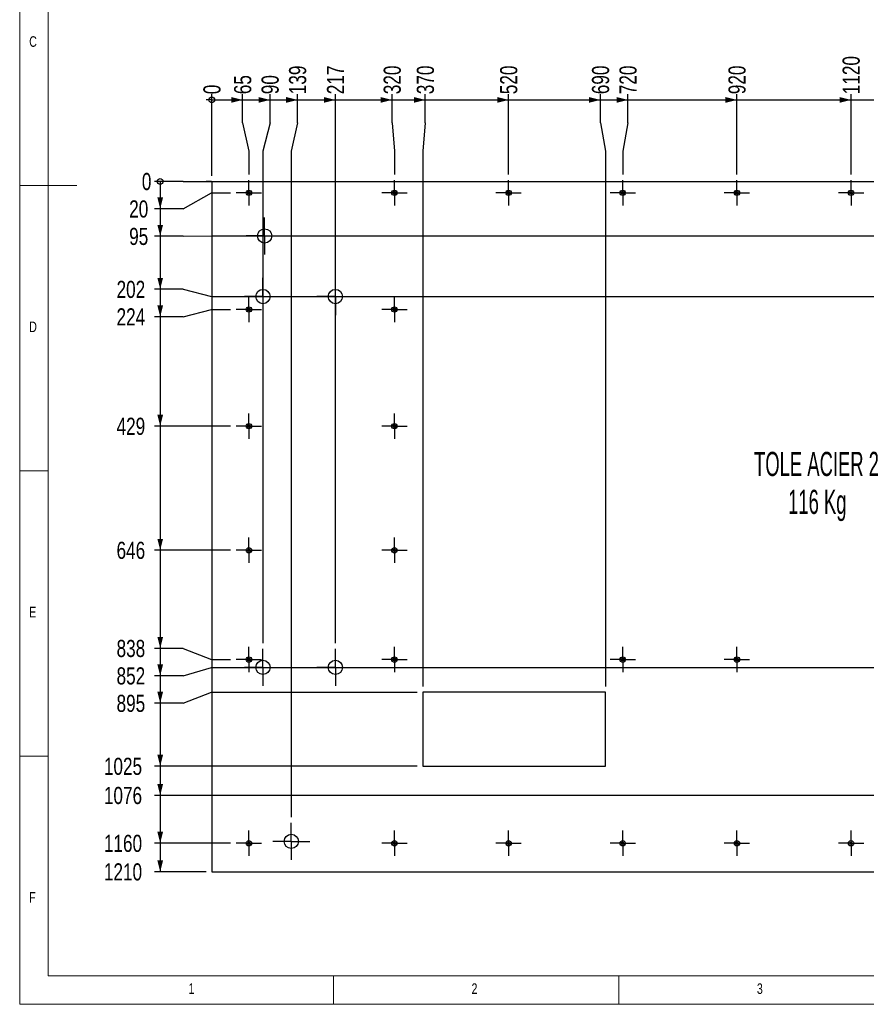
# Model space of a CAD drawing. Header units: millimetres. Extents: x 5 to 415, y 5 to 292.
# Tile 1 of 6: x 5 to 153, y 5 to 178. Entities that reach past the tile are written whole.
import ezdxf

# ---------------------------------------------------------------- set-up
doc = ezdxf.new("R2010")
doc.units = ezdxf.units.MM
doc.linetypes.add('CENTERX2', pattern=[20.32, 12.7, -2.54, 2.54, -2.54])
for name, color, linetype in [('COTES', 1, 'Continuous'), ('NOTES', 6, 'Continuous'), ('TRAIT-MIXTES', 3, 'CENTERX2')]:
    doc.layers.add(name, color=color, linetype=linetype)
doc.layers.add('TRAIT-FORT', color=4, linetype='Continuous', lineweight=25)
doc.styles.add('SLDTEXTSTYLE0', font='TXT', dxfattribs={"width": 0.75})
doc.styles.add('SLDTEXTSTYLE8', font='TXT', dxfattribs={"width": 0.570142})
doc.dimstyles.new('SLDDIMSTYLE2', dxfattribs={"dimtxt": 3, "dimasz": 0.333333, "dimexe": 0, "dimexo": 0.0625, "dimgap": 0.75, "dimtad": 0, "dimtih": 1, "dimtoh": 1, "dimdec": 0, "dimlfac": 10, "dimrnd": 1e-09, "dimdsep": 46, "dimtxsty": 'SLDTEXTSTYLE0', "dimblk1": 'ORIGIN', "dimblk2": 'ORIGIN', "dimsah": 1, "dimcen": 0.09, "dimadec": 0, "dimazin": 2, "dimtfac": 1, "dimtdec": 0, "dimtofl": 0, "dimtmove": 0, "dimatfit": 3, "dimldrblk": 'ORIGIN', "dimfxl": 1, "dimfrac": 2, "dimtolj": 1, "dimtzin": 12, "dimarcsym": 0})
doc.dimstyles.new('SLDDIMSTYLE3', dxfattribs={"dimtxt": 3, "dimasz": 2, "dimexe": 0, "dimexo": 0.0625, "dimgap": 0.75, "dimtad": 0, "dimtih": 1, "dimtoh": 1, "dimdec": 0, "dimlfac": 10, "dimrnd": 1e-09, "dimzin": 12, "dimdsep": 46, "dimtxsty": 'SLDTEXTSTYLE0', "dimsah": 1, "dimcen": 0.09, "dimadec": 0, "dimazin": 3, "dimtfac": 1, "dimtdec": 0, "dimtofl": 0, "dimtmove": 0, "dimatfit": 3, "dimfxl": 1, "dimfrac": 2, "dimtolj": 1, "dimtzin": 12, "dimarcsym": 0})

# ---------------------------------------------------------------- blocks, each defined once
blk = doc.blocks.new('_Origin')
at = {"color": 0, "linetype": 'ByBlock', "lineweight": -2}
blk.add_line((0, 0), (-1, 0), dxfattribs=at)
blk.add_circle((0, 0), 0.5, dxfattribs=at)
blk = doc.blocks.new('_D_32')
at = {"layer": 'COTES', "color": 1, "transparency": 16777216}
blk.add_line((38.66, 150.23), (38.66, 164.51), dxfattribs=at)
blk.add_blockref('_Origin', (38.66, 163.51), dxfattribs=at)
at = {"layer": 'COTES', "color": 1, "transparency": 16777216, "insert": (37.18, 164.51), "char_height": 3, "attachment_point": 1, "rotation": 90, "style": 'SLDTEXTSTYLE0'}
blk.add_mtext('0', dxfattribs=at)
blk = doc.blocks.new('_D_33')
at = {"layer": 'COTES', "color": 1, "transparency": 16777216}
for p, q in [((44.06, 159.51), (44.06, 164.51)), ((38.66, 163.51), (44.06, 163.51)), ((44.06, 159.51), (45.16, 154.51)), ((45.16, 154.51), (45.16, 150.45))]:
    blk.add_line(p, q, dxfattribs=at)
blk.add_solid([(44.06, 163.51), (42.06, 164.01), (42.06, 163.01)], dxfattribs=at)
at = {"layer": 'COTES', "color": 1, "transparency": 16777216, "insert": (42.57, 164.51), "char_height": 3, "attachment_point": 1, "rotation": 90, "style": 'SLDTEXTSTYLE0'}
blk.add_mtext('65', dxfattribs=at)
blk = doc.blocks.new('_D_34')
at = {"layer": 'COTES', "color": 1, "transparency": 16777216}
for p, q in [((48.87, 159.51), (48.87, 164.51)), ((44.06, 163.51), (48.87, 163.51)), ((48.87, 159.51), (47.62, 154.51)), ((47.62, 154.51), (47.62, 68.3))]:
    blk.add_line(p, q, dxfattribs=at)
blk.add_solid([(48.87, 163.51), (46.87, 164.01), (46.87, 163.01)], dxfattribs=at)
at = {"layer": 'COTES', "color": 1, "transparency": 16777216, "insert": (47.38, 164.51), "char_height": 3, "attachment_point": 1, "rotation": 90, "style": 'SLDTEXTSTYLE0'}
blk.add_mtext('90', dxfattribs=at)
blk = doc.blocks.new('_D_35')
at = {"layer": 'COTES', "color": 1, "transparency": 16777216}
for p, q in [((53.68, 159.51), (53.68, 164.51)), ((48.87, 163.51), (53.68, 163.51)), ((53.68, 159.51), (52.58, 154.51)), ((52.58, 154.51), (52.58, 37.8))]:
    blk.add_line(p, q, dxfattribs=at)
blk.add_solid([(53.68, 163.51), (51.68, 164.01), (51.68, 163.01)], dxfattribs=at)
at = {"layer": 'COTES', "color": 1, "transparency": 16777216, "insert": (52.19, 164.51), "char_height": 3, "attachment_point": 1, "rotation": 90, "style": 'SLDTEXTSTYLE0'}
blk.add_mtext('139', dxfattribs=at)
blk = doc.blocks.new('_D_36')
at = {"layer": 'COTES', "color": 1, "transparency": 16777216}
for p, q in [((60.32, 68.3), (60.32, 164.51)), ((53.68, 163.51), (60.32, 163.51))]:
    blk.add_line(p, q, dxfattribs=at)
blk.add_solid([(60.32, 163.51), (58.32, 164.01), (58.32, 163.01)], dxfattribs=at)
at = {"layer": 'COTES', "color": 1, "transparency": 16777216, "insert": (58.83, 164.51), "char_height": 3, "attachment_point": 1, "rotation": 90, "style": 'SLDTEXTSTYLE0'}
blk.add_mtext('217', dxfattribs=at)
blk = doc.blocks.new('_D_37')
at = {"layer": 'COTES', "color": 1, "transparency": 16777216}
for p, q in [((70.26, 159.51), (70.26, 164.51)), ((60.32, 163.51), (70.26, 163.51)), ((70.26, 159.51), (70.66, 154.51)), ((70.66, 154.51), (70.66, 150.45))]:
    blk.add_line(p, q, dxfattribs=at)
blk.add_solid([(70.26, 163.51), (68.26, 164.01), (68.26, 163.01)], dxfattribs=at)
at = {"layer": 'COTES', "color": 1, "transparency": 16777216, "insert": (68.77, 164.51), "char_height": 3, "attachment_point": 1, "rotation": 90, "style": 'SLDTEXTSTYLE0'}
blk.add_mtext('320', dxfattribs=at)
blk = doc.blocks.new('_D_38')
at = {"layer": 'COTES', "color": 1, "transparency": 16777216}
for p, q in [((76.07, 159.51), (76.07, 164.51)), ((70.26, 163.51), (76.07, 163.51)), ((76.07, 159.51), (75.66, 154.51)), ((75.66, 154.51), (75.66, 60.73))]:
    blk.add_line(p, q, dxfattribs=at)
blk.add_solid([(76.07, 163.51), (74.07, 164.01), (74.07, 163.01)], dxfattribs=at)
at = {"layer": 'COTES', "color": 1, "transparency": 16777216, "insert": (74.58, 164.51), "char_height": 3, "attachment_point": 1, "rotation": 90, "style": 'SLDTEXTSTYLE0'}
blk.add_mtext('370', dxfattribs=at)
blk = doc.blocks.new('_D_39')
at = {"layer": 'COTES', "color": 1, "transparency": 16777216}
for p, q in [((90.66, 150.45), (90.66, 164.51)), ((76.07, 163.51), (90.66, 163.51))]:
    blk.add_line(p, q, dxfattribs=at)
blk.add_solid([(90.66, 163.51), (88.66, 164.01), (88.66, 163.01)], dxfattribs=at)
at = {"layer": 'COTES', "color": 1, "transparency": 16777216, "insert": (89.18, 164.51), "char_height": 3, "attachment_point": 1, "rotation": 90, "style": 'SLDTEXTSTYLE0'}
blk.add_mtext('520', dxfattribs=at)
blk = doc.blocks.new('_D_40')
at = {"layer": 'COTES', "color": 1, "transparency": 16777216}
for p, q in [((106.76, 159.51), (106.76, 164.51)), ((90.66, 163.51), (106.76, 163.51)), ((106.76, 159.51), (107.66, 154.51)), ((107.66, 154.51), (107.66, 60.73))]:
    blk.add_line(p, q, dxfattribs=at)
blk.add_solid([(106.76, 163.51), (104.76, 164.01), (104.76, 163.01)], dxfattribs=at)
at = {"layer": 'COTES', "color": 1, "transparency": 16777216, "insert": (105.27, 164.51), "char_height": 3, "attachment_point": 1, "rotation": 90, "style": 'SLDTEXTSTYLE0'}
blk.add_mtext('690', dxfattribs=at)
blk = doc.blocks.new('_D_41')
at = {"layer": 'COTES', "color": 1, "transparency": 16777216}
for p, q in [((111.57, 159.51), (111.57, 164.51)), ((106.76, 163.51), (111.57, 163.51)), ((111.57, 159.51), (110.66, 154.51)), ((110.66, 154.51), (110.66, 150.45))]:
    blk.add_line(p, q, dxfattribs=at)
blk.add_solid([(111.57, 163.51), (109.57, 164.01), (109.57, 163.01)], dxfattribs=at)
at = {"layer": 'COTES', "color": 1, "transparency": 16777216, "insert": (110.08, 164.51), "char_height": 3, "attachment_point": 1, "rotation": 90, "style": 'SLDTEXTSTYLE0'}
blk.add_mtext('720', dxfattribs=at)
blk = doc.blocks.new('_D_42')
at = {"layer": 'COTES', "color": 1, "transparency": 16777216}
for p, q in [((130.66, 150.45), (130.66, 164.51)), ((111.57, 163.51), (130.66, 163.51))]:
    blk.add_line(p, q, dxfattribs=at)
blk.add_solid([(130.66, 163.51), (128.66, 164.01), (128.66, 163.01)], dxfattribs=at)
at = {"layer": 'COTES', "color": 1, "transparency": 16777216, "insert": (129.18, 164.51), "char_height": 3, "attachment_point": 1, "rotation": 90, "style": 'SLDTEXTSTYLE0'}
blk.add_mtext('920', dxfattribs=at)
blk = doc.blocks.new('_D_43')
at = {"layer": 'COTES', "color": 1, "transparency": 16777216}
for p, q in [((150.66, 150.45), (150.66, 164.51)), ((130.66, 163.51), (150.66, 163.51))]:
    blk.add_line(p, q, dxfattribs=at)
blk.add_solid([(150.66, 163.51), (148.66, 164.01), (148.66, 163.01)], dxfattribs=at)
at = {"layer": 'COTES', "color": 1, "transparency": 16777216, "insert": (149.18, 164.51), "char_height": 3, "attachment_point": 1, "rotation": 90, "style": 'SLDTEXTSTYLE0'}
blk.add_mtext('1120', dxfattribs=at)
blk = doc.blocks.new('_D_44')
at = {"layer": 'COTES', "color": 1, "transparency": 16777216}
for p, q in [((170.66, 150.45), (170.66, 164.51)), ((150.66, 163.51), (170.66, 163.51))]:
    blk.add_line(p, q, dxfattribs=at)
blk.add_solid([(170.66, 163.51), (168.66, 164.01), (168.66, 163.01)], dxfattribs=at)
at = {"layer": 'COTES', "color": 1, "transparency": 16777216, "insert": (169.18, 164.51), "char_height": 3, "attachment_point": 1, "rotation": 90, "style": 'SLDTEXTSTYLE0'}
blk.add_mtext('1320', dxfattribs=at)
blk = doc.blocks.new('_D_45')
at = {"layer": 'COTES', "color": 1, "transparency": 16777216}
for p, q in [((180.64, 68.3), (180.64, 164.51)), ((170.66, 163.51), (180.64, 163.51))]:
    blk.add_line(p, q, dxfattribs=at)
blk.add_solid([(180.64, 163.51), (178.64, 164.01), (178.64, 163.01)], dxfattribs=at)
at = {"layer": 'COTES', "color": 1, "transparency": 16777216, "insert": (179.15, 164.51), "char_height": 3, "attachment_point": 1, "rotation": 90, "style": 'SLDTEXTSTYLE0'}
blk.add_mtext('1420', dxfattribs=at)
blk = doc.blocks.new('_D_46')
at = {"layer": 'COTES', "color": 1, "transparency": 16777216}
for p, q in [((187.02, 159.51), (187.02, 164.51)), ((180.64, 163.51), (187.02, 163.51)), ((187.02, 159.51), (190.32, 154.51)), ((190.32, 154.51), (190.32, 45.86))]:
    blk.add_line(p, q, dxfattribs=at)
blk.add_solid([(187.02, 163.51), (185.02, 164.01), (185.02, 163.01)], dxfattribs=at)
at = {"layer": 'COTES', "color": 1, "transparency": 16777216, "insert": (185.53, 164.51), "char_height": 3, "attachment_point": 1, "rotation": 90, "style": 'SLDTEXTSTYLE0'}
blk.add_mtext('1517', dxfattribs=at)
blk = doc.blocks.new('_D_47')
at = {"layer": 'COTES', "color": 1, "transparency": 16777216}
for p, q in [((191.83, 159.51), (191.83, 164.51)), ((187.02, 163.51), (191.83, 163.51)), ((191.83, 159.51), (193.16, 154.51)), ((193.16, 154.51), (193.16, 150.45))]:
    blk.add_line(p, q, dxfattribs=at)
blk.add_solid([(191.83, 163.51), (189.83, 164.01), (189.83, 163.01)], dxfattribs=at)
at = {"layer": 'COTES', "color": 1, "transparency": 16777216, "insert": (190.34, 164.51), "char_height": 3, "attachment_point": 1, "rotation": 90, "style": 'SLDTEXTSTYLE0'}
blk.add_mtext('1545', dxfattribs=at)
blk = doc.blocks.new('_D_48')
at = {"layer": 'COTES', "color": 1, "transparency": 16777216}
for p, q in [((196.64, 159.51), (196.64, 164.51)), ((191.83, 163.51), (196.64, 163.51)), ((196.64, 159.51), (193.34, 154.51)), ((193.34, 154.51), (193.34, 68.3))]:
    blk.add_line(p, q, dxfattribs=at)
blk.add_solid([(196.64, 163.51), (194.64, 164.01), (194.64, 163.01)], dxfattribs=at)
at = {"layer": 'COTES', "color": 1, "transparency": 16777216, "insert": (195.15, 164.51), "char_height": 3, "attachment_point": 1, "rotation": 90, "style": 'SLDTEXTSTYLE0'}
blk.add_mtext('1547', dxfattribs=at)
blk = doc.blocks.new('_D_49')
at = {"layer": 'COTES', "color": 1, "transparency": 16777216}
for p, q in [((215.66, 150.45), (215.66, 164.51)), ((196.64, 163.51), (215.66, 163.51))]:
    blk.add_line(p, q, dxfattribs=at)
blk.add_solid([(215.66, 163.51), (213.66, 164.01), (213.66, 163.01)], dxfattribs=at)
at = {"layer": 'COTES', "color": 1, "transparency": 16777216, "insert": (214.18, 164.51), "char_height": 3, "attachment_point": 1, "rotation": 90, "style": 'SLDTEXTSTYLE0'}
blk.add_mtext('1770', dxfattribs=at)
blk = doc.blocks.new('_D_50')
at = {"layer": 'COTES', "color": 1, "transparency": 16777216}
for p, q in [((240.66, 150.45), (240.66, 164.51)), ((215.66, 163.51), (240.66, 163.51))]:
    blk.add_line(p, q, dxfattribs=at)
blk.add_solid([(240.66, 163.51), (238.66, 164.01), (238.66, 163.01)], dxfattribs=at)
at = {"layer": 'COTES', "color": 1, "transparency": 16777216, "insert": (239.18, 164.51), "char_height": 3, "attachment_point": 1, "rotation": 90, "style": 'SLDTEXTSTYLE0'}
blk.add_mtext('2020', dxfattribs=at)
blk = doc.blocks.new('_D_51')
at = {"layer": 'COTES', "color": 1, "transparency": 16777216}
for p, q in [((247.66, 150.23), (247.66, 164.51)), ((240.66, 163.51), (247.66, 163.51))]:
    blk.add_line(p, q, dxfattribs=at)
blk.add_solid([(247.66, 163.51), (245.66, 164.01), (245.66, 163.01)], dxfattribs=at)
at = {"layer": 'COTES', "color": 1, "transparency": 16777216, "insert": (246.18, 164.51), "char_height": 3, "attachment_point": 1, "rotation": 90, "style": 'SLDTEXTSTYLE0'}
blk.add_mtext('2090', dxfattribs=at)
blk = doc.blocks.new('_D_52')
at = {"layer": 'COTES', "color": 1, "transparency": 16777216}
for p, q in [((33.62, 149.23), (28.62, 149.23)), ((33.62, 149.23), (38.62, 149.23)), ((38.62, 149.23), (37.66, 149.23))]:
    blk.add_line(p, q, dxfattribs=at)
blk.add_blockref('_Origin', (29.62, 149.23), dxfattribs=at)
at = {"layer": 'COTES', "color": 1, "transparency": 16777216, "insert": (26.4, 150.71), "char_height": 3, "attachment_point": 1, "style": 'SLDTEXTSTYLE0'}
blk.add_mtext('0', dxfattribs=at)
blk = doc.blocks.new('_D_53')
at = {"layer": 'COTES', "color": 1, "transparency": 16777216}
for p, q in [((29.62, 149.23), (29.62, 144.42)), ((33.62, 144.42), (38.62, 147.23)), ((38.62, 147.23), (41.94, 147.23)), ((33.62, 144.42), (28.62, 144.42))]:
    blk.add_line(p, q, dxfattribs=at)
blk.add_solid([(29.62, 144.42), (30.12, 146.42), (29.12, 146.42)], dxfattribs=at)
at = {"layer": 'COTES', "color": 1, "transparency": 16777216, "insert": (24.18, 145.9), "char_height": 3, "attachment_point": 1, "style": 'SLDTEXTSTYLE0'}
blk.add_mtext('20', dxfattribs=at)
blk = doc.blocks.new('_D_54')
at = {"layer": 'COTES', "color": 1, "transparency": 16777216}
for p, q in [((29.62, 144.42), (29.62, 139.61)), ((33.62, 139.61), (28.62, 139.61)), ((33.62, 139.61), (38.62, 139.71)), ((38.62, 139.71), (186.07, 139.71))]:
    blk.add_line(p, q, dxfattribs=at)
blk.add_solid([(29.62, 139.61), (30.12, 141.61), (29.12, 141.61)], dxfattribs=at)
at = {"layer": 'COTES', "color": 1, "transparency": 16777216, "insert": (24.18, 141.09), "char_height": 3, "attachment_point": 1, "style": 'SLDTEXTSTYLE0'}
blk.add_mtext('95', dxfattribs=at)
blk = doc.blocks.new('_D_55')
at = {"layer": 'COTES', "color": 1, "transparency": 16777216}
for p, q in [((29.62, 139.61), (29.62, 130.32)), ((33.62, 130.32), (28.62, 130.32)), ((33.62, 130.32), (38.62, 129.05)), ((38.62, 129.05), (189.09, 129.05))]:
    blk.add_line(p, q, dxfattribs=at)
blk.add_solid([(29.62, 130.32), (30.12, 132.32), (29.12, 132.32)], dxfattribs=at)
at = {"layer": 'COTES', "color": 1, "transparency": 16777216, "insert": (21.97, 131.8), "char_height": 3, "attachment_point": 1, "style": 'SLDTEXTSTYLE0'}
blk.add_mtext('202', dxfattribs=at)
blk = doc.blocks.new('_D_56')
at = {"layer": 'COTES', "color": 1, "transparency": 16777216}
for p, q in [((29.62, 130.32), (29.62, 125.51)), ((33.62, 125.51), (38.62, 126.78)), ((38.62, 126.78), (41.94, 126.78)), ((33.62, 125.51), (28.62, 125.51))]:
    blk.add_line(p, q, dxfattribs=at)
blk.add_solid([(29.62, 125.51), (30.12, 127.51), (29.12, 127.51)], dxfattribs=at)
at = {"layer": 'COTES', "color": 1, "transparency": 16777216, "insert": (21.97, 126.99), "char_height": 3, "attachment_point": 1, "style": 'SLDTEXTSTYLE0'}
blk.add_mtext('224', dxfattribs=at)
blk = doc.blocks.new('_D_57')
at = {"layer": 'COTES', "color": 1, "transparency": 16777216}
for p, q in [((29.62, 125.51), (29.62, 106.33)), ((41.94, 106.33), (28.62, 106.33))]:
    blk.add_line(p, q, dxfattribs=at)
blk.add_solid([(29.62, 106.33), (30.12, 108.33), (29.12, 108.33)], dxfattribs=at)
at = {"layer": 'COTES', "color": 1, "transparency": 16777216, "insert": (21.97, 107.81), "char_height": 3, "attachment_point": 1, "style": 'SLDTEXTSTYLE0'}
blk.add_mtext('429', dxfattribs=at)
blk = doc.blocks.new('_D_58')
at = {"layer": 'COTES', "color": 1, "transparency": 16777216}
for p, q in [((29.62, 106.33), (29.62, 84.58)), ((41.94, 84.58), (28.62, 84.58))]:
    blk.add_line(p, q, dxfattribs=at)
blk.add_solid([(29.62, 84.58), (30.12, 86.58), (29.12, 86.58)], dxfattribs=at)
at = {"layer": 'COTES', "color": 1, "transparency": 16777216, "insert": (21.97, 86.07), "char_height": 3, "attachment_point": 1, "style": 'SLDTEXTSTYLE0'}
blk.add_mtext('646', dxfattribs=at)
blk = doc.blocks.new('_D_59')
at = {"layer": 'COTES', "color": 1, "transparency": 16777216}
for p, q in [((29.62, 84.58), (29.62, 67.39)), ((33.62, 67.39), (28.62, 67.39)), ((33.62, 67.39), (38.62, 65.43)), ((38.62, 65.43), (41.94, 65.43))]:
    blk.add_line(p, q, dxfattribs=at)
blk.add_solid([(29.62, 67.39), (30.12, 69.39), (29.12, 69.39)], dxfattribs=at)
at = {"layer": 'COTES', "color": 1, "transparency": 16777216, "insert": (21.97, 68.87), "char_height": 3, "attachment_point": 1, "style": 'SLDTEXTSTYLE0'}
blk.add_mtext('838', dxfattribs=at)
blk = doc.blocks.new('_D_60')
at = {"layer": 'COTES', "color": 1, "transparency": 16777216}
for p, q in [((29.62, 67.39), (29.62, 62.58)), ((33.62, 62.58), (38.62, 64.05)), ((38.62, 64.05), (176.39, 64.05)), ((33.62, 62.58), (28.62, 62.58))]:
    blk.add_line(p, q, dxfattribs=at)
blk.add_solid([(29.62, 62.58), (30.12, 64.58), (29.12, 64.58)], dxfattribs=at)
at = {"layer": 'COTES', "color": 1, "transparency": 16777216, "insert": (21.97, 64.06), "char_height": 3, "attachment_point": 1, "style": 'SLDTEXTSTYLE0'}
blk.add_mtext('852', dxfattribs=at)
blk = doc.blocks.new('_D_61')
at = {"layer": 'COTES', "color": 1, "transparency": 16777216}
for p, q in [((29.62, 62.58), (29.62, 57.77)), ((33.62, 57.77), (38.62, 59.73)), ((38.62, 59.73), (74.66, 59.73)), ((33.62, 57.77), (28.62, 57.77))]:
    blk.add_line(p, q, dxfattribs=at)
blk.add_solid([(29.62, 57.77), (30.12, 59.77), (29.12, 59.77)], dxfattribs=at)
at = {"layer": 'COTES', "color": 1, "transparency": 16777216, "insert": (21.97, 59.25), "char_height": 3, "attachment_point": 1, "style": 'SLDTEXTSTYLE0'}
blk.add_mtext('895', dxfattribs=at)
blk = doc.blocks.new('_D_62')
at = {"layer": 'COTES', "color": 1, "transparency": 16777216}
for p, q in [((29.62, 57.77), (29.62, 46.73)), ((74.66, 46.73), (28.62, 46.73))]:
    blk.add_line(p, q, dxfattribs=at)
blk.add_solid([(29.62, 46.73), (30.12, 48.73), (29.12, 48.73)], dxfattribs=at)
at = {"layer": 'COTES', "color": 1, "transparency": 16777216, "insert": (19.75, 48.21), "char_height": 3, "attachment_point": 1, "style": 'SLDTEXTSTYLE0'}
blk.add_mtext('1025', dxfattribs=at)
blk = doc.blocks.new('_D_63')
at = {"layer": 'COTES', "color": 1, "transparency": 16777216}
for p, q in [((29.62, 46.73), (29.62, 41.61)), ((186.07, 41.61), (28.62, 41.61))]:
    blk.add_line(p, q, dxfattribs=at)
blk.add_solid([(29.62, 41.61), (30.12, 43.61), (29.12, 43.61)], dxfattribs=at)
at = {"layer": 'COTES', "color": 1, "transparency": 16777216, "insert": (19.75, 43.1), "char_height": 3, "attachment_point": 1, "style": 'SLDTEXTSTYLE0'}
blk.add_mtext('1076', dxfattribs=at)
blk = doc.blocks.new('_D_64')
at = {"layer": 'COTES', "color": 1, "transparency": 16777216}
for p, q in [((29.62, 41.61), (29.62, 33.23)), ((41.94, 33.23), (28.62, 33.23))]:
    blk.add_line(p, q, dxfattribs=at)
blk.add_solid([(29.62, 33.23), (30.12, 35.23), (29.12, 35.23)], dxfattribs=at)
at = {"layer": 'COTES', "color": 1, "transparency": 16777216, "insert": (19.75, 34.71), "char_height": 3, "attachment_point": 1, "style": 'SLDTEXTSTYLE0'}
blk.add_mtext('1160', dxfattribs=at)
blk = doc.blocks.new('_D_65')
at = {"layer": 'COTES', "color": 1, "transparency": 16777216}
for p, q in [((29.62, 33.23), (29.62, 28.23)), ((37.66, 28.23), (28.62, 28.23))]:
    blk.add_line(p, q, dxfattribs=at)
blk.add_solid([(29.62, 28.23), (30.12, 30.23), (29.12, 30.23)], dxfattribs=at)
at = {"layer": 'COTES', "color": 1, "transparency": 16777216, "insert": (19.75, 29.71), "char_height": 3, "attachment_point": 1, "style": 'SLDTEXTSTYLE0'}
blk.add_mtext('1210', dxfattribs=at)
blk = doc.blocks.new('SW_NOTE_7')
at = {"layer": 'NOTES', "color": 0, "attachment_point": 2, "style": 'SLDTEXTSTYLE8'}
for s, insert, char_height in [('TOLE ACIER 2', (13.22, 5.46), 4.2333), ('116 Kg', (13.36, -1.19), 4.233)]:
    blk.add_mtext(s, dxfattribs=dict(at, insert=insert, char_height=char_height))
blk = doc.blocks.new('SW_CENTERMARKSYMBOL_144')
at = {"layer": 'TRAIT-MIXTES', "color": 0}
for p, q in [((0, 2), (0, 2.225)), ((0, 0), (0, 2)), ((-2, 0), (-2.225, 0)), ((0, 0), (-2, 0)), ((0, 0), (0, -2)), ((0, 0), (2, 0)), ((2, 0), (2.225, 0)), ((0, -2), (0, -2.225))]:
    blk.add_line(p, q, dxfattribs=at)
blk = doc.blocks.new('SW_CENTERMARKSYMBOL_145')
at = {"layer": 'TRAIT-MIXTES', "color": 0}
for p, q in [((0, 2), (0, 2.225)), ((0, 0), (0, 2)), ((-2, 0), (-2.225, 0)), ((0, 0), (-2, 0)), ((0, 0), (0, -2)), ((0, 0), (2, 0)), ((2, 0), (2.225, 0)), ((0, -2), (0, -2.225))]:
    blk.add_line(p, q, dxfattribs=at)
blk = doc.blocks.new('SW_CENTERMARKSYMBOL_146')
at = {"layer": 'TRAIT-MIXTES', "color": 0}
for p, q in [((0, 2), (0, 2.225)), ((0, 0), (0, 2)), ((-2, 0), (-2.225, 0)), ((0, 0), (-2, 0)), ((0, 0), (0, -2)), ((0, 0), (2, 0)), ((2, 0), (2.225, 0)), ((0, -2), (0, -2.225))]:
    blk.add_line(p, q, dxfattribs=at)
blk = doc.blocks.new('SW_CENTERMARKSYMBOL_147')
at = {"layer": 'TRAIT-MIXTES', "color": 0}
for p, q in [((0, 2), (0, 2.225)), ((0, 0), (0, 2)), ((-2, 0), (-2.225, 0)), ((0, 0), (-2, 0)), ((0, 0), (0, -2)), ((0, 0), (2, 0)), ((2, 0), (2.225, 0)), ((0, -2), (0, -2.225))]:
    blk.add_line(p, q, dxfattribs=at)
blk = doc.blocks.new('SW_CENTERMARKSYMBOL_148')
at = {"layer": 'TRAIT-MIXTES', "color": 0}
for p, q in [((0, 2), (0, 2.225)), ((0, 0), (0, 2)), ((-2, 0), (-2.225, 0)), ((0, 0), (-2, 0)), ((0, 0), (0, -2)), ((0, 0), (2, 0)), ((2, 0), (2.225, 0)), ((0, -2), (0, -2.225))]:
    blk.add_line(p, q, dxfattribs=at)
blk = doc.blocks.new('SW_CENTERMARKSYMBOL_149')
at = {"layer": 'TRAIT-MIXTES', "color": 0}
for p, q in [((0, 2), (0, 2.225)), ((0, 0), (0, 2)), ((-2, 0), (-2.225, 0)), ((0, 0), (-2, 0)), ((0, 0), (0, -2)), ((0, 0), (2, 0)), ((2, 0), (2.225, 0)), ((0, -2), (0, -2.225))]:
    blk.add_line(p, q, dxfattribs=at)
blk = doc.blocks.new('SW_CENTERMARKSYMBOL_150')
at = {"layer": 'TRAIT-MIXTES', "color": 0}
for p, q in [((0, 2), (0, 2.225)), ((0, 0), (0, 2)), ((-2, 0), (-2.225, 0)), ((0, 0), (-2, 0)), ((0, 0), (0, -2)), ((0, 0), (2, 0)), ((2, 0), (2.225, 0)), ((0, -2), (0, -2.225))]:
    blk.add_line(p, q, dxfattribs=at)
blk = doc.blocks.new('SW_CENTERMARKSYMBOL_151')
at = {"layer": 'TRAIT-MIXTES', "color": 0}
for p, q in [((0, 2), (0, 2.225)), ((0, 0), (0, 2)), ((-2, 0), (-2.225, 0)), ((0, 0), (-2, 0)), ((0, 0), (0, -2)), ((0, 0), (2, 0)), ((2, 0), (2.225, 0)), ((0, -2), (0, -2.225))]:
    blk.add_line(p, q, dxfattribs=at)
blk = doc.blocks.new('SW_CENTERMARKSYMBOL_152')
at = {"layer": 'TRAIT-MIXTES', "color": 0}
for p, q in [((0, 2), (0, 2.225)), ((0, 0), (0, 2)), ((-2, 0), (-2.225, 0)), ((0, 0), (-2, 0)), ((0, 0), (0, -2)), ((0, 0), (2, 0)), ((2, 0), (2.225, 0)), ((0, -2), (0, -2.225))]:
    blk.add_line(p, q, dxfattribs=at)
blk = doc.blocks.new('SW_CENTERMARKSYMBOL_153')
at = {"layer": 'TRAIT-MIXTES', "color": 0}
for p, q in [((0, 2), (0, 2.225)), ((0, 0), (0, 2)), ((-2, 0), (-2.225, 0)), ((0, 0), (-2, 0)), ((0, 0), (0, -2)), ((0, 0), (2, 0)), ((2, 0), (2.225, 0)), ((0, -2), (0, -2.225))]:
    blk.add_line(p, q, dxfattribs=at)
blk = doc.blocks.new('SW_CENTERMARKSYMBOL_154')
at = {"layer": 'TRAIT-MIXTES', "color": 0}
for p, q in [((0, 2), (0, 2.225)), ((0, 0), (0, 2)), ((-2, 0), (-2.225, 0)), ((0, 0), (-2, 0)), ((0, 0), (0, -2)), ((0, 0), (2, 0)), ((2, 0), (2.225, 0)), ((0, -2), (0, -2.225))]:
    blk.add_line(p, q, dxfattribs=at)
blk = doc.blocks.new('SW_CENTERMARKSYMBOL_155')
at = {"layer": 'TRAIT-MIXTES', "color": 0}
for p, q in [((0, 2), (0, 2.225)), ((0, 0), (0, 2)), ((-2, 0), (-2.225, 0)), ((0, 0), (-2, 0)), ((0, 0), (0, -2)), ((0, 0), (2, 0)), ((2, 0), (2.225, 0)), ((0, -2), (0, -2.225))]:
    blk.add_line(p, q, dxfattribs=at)
blk = doc.blocks.new('SW_CENTERMARKSYMBOL_156')
at = {"layer": 'TRAIT-MIXTES', "color": 0}
for p, q in [((0, 2), (0, 2.225)), ((0, 0), (0, 2)), ((-2, 0), (-2.225, 0)), ((0, 0), (-2, 0)), ((0, 0), (0, -2)), ((0, 0), (2, 0)), ((2, 0), (2.225, 0)), ((0, -2), (0, -2.225))]:
    blk.add_line(p, q, dxfattribs=at)
blk = doc.blocks.new('SW_CENTERMARKSYMBOL_157')
at = {"layer": 'TRAIT-MIXTES', "color": 0}
for p, q in [((0, 2), (0, 2.225)), ((0, 0), (0, 2)), ((-2, 0), (-2.225, 0)), ((0, 0), (-2, 0)), ((0, 0), (0, -2)), ((0, 0), (2, 0)), ((2, 0), (2.225, 0)), ((0, -2), (0, -2.225))]:
    blk.add_line(p, q, dxfattribs=at)
blk = doc.blocks.new('SW_CENTERMARKSYMBOL_158')
at = {"layer": 'TRAIT-MIXTES', "color": 0}
for p, q in [((0, 2), (0, 2.225)), ((0, 0), (0, 2)), ((-2, 0), (-2.225, 0)), ((0, 0), (-2, 0)), ((0, 0), (0, -2)), ((0, 0), (2, 0)), ((2, 0), (2.225, 0)), ((0, -2), (0, -2.225))]:
    blk.add_line(p, q, dxfattribs=at)
blk = doc.blocks.new('SW_CENTERMARKSYMBOL_159')
at = {"layer": 'TRAIT-MIXTES', "color": 0}
for p, q in [((0, 2), (0, 2.225)), ((0, 0), (0, 2)), ((-2, 0), (-2.225, 0)), ((0, 0), (-2, 0)), ((0, 0), (0, -2)), ((0, 0), (2, 0)), ((2, 0), (2.225, 0)), ((0, -2), (0, -2.225))]:
    blk.add_line(p, q, dxfattribs=at)
blk = doc.blocks.new('SW_CENTERMARKSYMBOL_172')
at = {"layer": 'TRAIT-MIXTES', "color": 0}
for p, q in [((0, 2), (0, 2.225)), ((0, 0), (0, 2)), ((-2, 0), (-2.225, 0)), ((0, 0), (-2, 0)), ((0, 0), (0, -2)), ((0, 0), (2, 0)), ((2, 0), (2.225, 0)), ((0, -2), (0, -2.225))]:
    blk.add_line(p, q, dxfattribs=at)
blk = doc.blocks.new('SW_CENTERMARKSYMBOL_173')
at = {"layer": 'TRAIT-MIXTES', "color": 0}
for p, q in [((0, 2), (0, 2.225)), ((0, 0), (0, 2)), ((-2, 0), (-2.225, 0)), ((0, 0), (-2, 0)), ((0, 0), (0, -2)), ((0, 0), (2, 0)), ((2, 0), (2.225, 0)), ((0, -2), (0, -2.225))]:
    blk.add_line(p, q, dxfattribs=at)
blk = doc.blocks.new('SW_CENTERMARKSYMBOL_174')
at = {"layer": 'TRAIT-MIXTES', "color": 0}
for p, q in [((0, 2), (0, 2.225)), ((0, 0), (0, 2)), ((-2, 0), (-2.225, 0)), ((0, 0), (-2, 0)), ((0, 0), (0, -2)), ((0, 0), (2, 0)), ((2, 0), (2.225, 0)), ((0, -2), (0, -2.225))]:
    blk.add_line(p, q, dxfattribs=at)
blk = doc.blocks.new('SW_CENTERMARKSYMBOL_175')
at = {"layer": 'TRAIT-MIXTES', "color": 0}
for p, q in [((0, 2), (0, 2.225)), ((0, 0), (0, 2)), ((-2, 0), (-2.225, 0)), ((0, 0), (-2, 0)), ((0, 0), (0, -2)), ((0, 0), (2, 0)), ((2, 0), (2.225, 0)), ((0, -2), (0, -2.225))]:
    blk.add_line(p, q, dxfattribs=at)
blk = doc.blocks.new('SW_CENTERMARKSYMBOL_176')
at = {"layer": 'TRAIT-MIXTES', "color": 0}
for p, q in [((0, 2), (0, 2.225)), ((0, 0), (0, 2)), ((-2, 0), (-2.225, 0)), ((0, 0), (-2, 0)), ((0, 0), (0, -2)), ((0, 0), (2, 0)), ((2, 0), (2.225, 0)), ((0, -2), (0, -2.225))]:
    blk.add_line(p, q, dxfattribs=at)
blk = doc.blocks.new('SW_CENTERMARKSYMBOL_177')
at = {"layer": 'TRAIT-MIXTES', "color": 0}
for p, q in [((0, 2), (0, 2.225)), ((0, 0), (0, 2)), ((-2, 0), (-2.225, 0)), ((0, 0), (-2, 0)), ((0, 0), (0, -2)), ((0, 0), (2, 0)), ((2, 0), (2.225, 0)), ((0, -2), (0, -2.225))]:
    blk.add_line(p, q, dxfattribs=at)
blk = doc.blocks.new('SW_CENTERMARKSYMBOL_184')
at = {"layer": 'TRAIT-MIXTES', "color": 0}
for p, q in [((0, 2), (0, 3.25)), ((0, 0), (0, 2)), ((-2, 0), (-3.25, 0)), ((0, 0), (-2, 0)), ((0, 0), (0, -2)), ((0, 0), (2, 0)), ((2, 0), (3.25, 0)), ((0, -2), (0, -3.25))]:
    blk.add_line(p, q, dxfattribs=at)
blk = doc.blocks.new('SW_CENTERMARKSYMBOL_185')
at = {"layer": 'TRAIT-MIXTES', "color": 0}
for p, q in [((0, 2), (0, 3.25)), ((0, 0), (0, 2)), ((-2, 0), (-3.25, 0)), ((0, 0), (-2, 0)), ((0, 0), (0, -2)), ((0, 0), (2, 0)), ((2, 0), (3.25, 0)), ((0, -2), (0, -3.25))]:
    blk.add_line(p, q, dxfattribs=at)
blk = doc.blocks.new('SW_CENTERMARKSYMBOL_186')
at = {"layer": 'TRAIT-MIXTES', "color": 0}
for p, q in [((0, 2), (0, 3.25)), ((0, 0), (0, 2)), ((-2, 0), (-3.25, 0)), ((0, 0), (-2, 0)), ((0, 0), (0, -2)), ((0, 0), (2, 0)), ((2, 0), (3.25, 0)), ((0, -2), (0, -3.25))]:
    blk.add_line(p, q, dxfattribs=at)
blk = doc.blocks.new('SW_CENTERMARKSYMBOL_187')
at = {"layer": 'TRAIT-MIXTES', "color": 0}
for p, q in [((0, 2), (0, 3.25)), ((0, 0), (0, 2)), ((-2, 0), (-3.25, 0)), ((0, 0), (-2, 0)), ((0, 0), (0, -2)), ((0, 0), (2, 0)), ((2, 0), (3.25, 0)), ((0, -2), (0, -3.25))]:
    blk.add_line(p, q, dxfattribs=at)
blk = doc.blocks.new('SW_CENTERMARKSYMBOL_188')
at = {"layer": 'TRAIT-MIXTES', "color": 0}
for p, q in [((0, 2), (0, 3.25)), ((0, 0), (0, 2)), ((-2, 0), (-3.25, 0)), ((0, 0), (-2, 0)), ((0, 0), (0, -2)), ((0, 0), (2, 0)), ((2, 0), (3.25, 0)), ((0, -2), (0, -3.25))]:
    blk.add_line(p, q, dxfattribs=at)
blk = doc.blocks.new('SW_CENTERMARKSYMBOL_189')
at = {"layer": 'TRAIT-MIXTES', "color": 0}
for p, q in [((0, 2), (0, 3.25)), ((0, 0), (0, 2)), ((-2, 0), (-3.25, 0)), ((0, 0), (-2, 0)), ((0, 0), (0, -2)), ((0, 0), (2, 0)), ((2, 0), (3.25, 0)), ((0, -2), (0, -3.25))]:
    blk.add_line(p, q, dxfattribs=at)

msp = doc.modelspace()

# ---------------------------------------------------------------- linework, layer by layer
at = {"color": 7, "linetype": 'Continuous', "lineweight": 18}
for p, q in [((5, 292), (5, 5)), ((10, 287), (10, 10)), ((5, 148.5), (15, 148.5)), ((5, 98.5), (10, 98.5)), ((10, 48.5), (5, 48.5)), ((10, 10), (410, 10)), ((60, 5), (60, 10)), ((110, 10), (110, 5)), ((5, 5), (415, 5))]:
    msp.add_line(p, q, dxfattribs=at)
at = {"layer": 'TRAIT-FORT', "color": 4, "linetype": 'Continuous', "lineweight": 25}
for p, q in [((38.66154, 149.2268), (38.66154, 28.2278)), ((38.66154, 149.2268), (247.66154, 149.2268)), ((107.66154, 59.7278), (75.66154, 59.7278)), ((75.66154, 59.7278), (75.66154, 46.7278)), ((107.66154, 46.7278), (107.66154, 59.7278)), ((75.66154, 46.7278), (107.66154, 46.7278)), ((38.66154, 28.2278), (247.66154, 28.2278))]:
    msp.add_line(p, q, dxfattribs=at)
for centre, radius in [((45.16154, 147.2278), 0.47), ((45.16154, 147.2278), 0.225), ((70.66154, 147.2278), 0.47), ((70.66154, 147.2278), 0.225), ((90.66154, 147.2278), 0.47), ((90.66154, 147.2278), 0.225), ((110.66154, 147.2278), 0.47), ((110.66154, 147.2278), 0.225), ((130.66154, 147.2278), 0.47), ((130.66154, 147.2278), 0.225), ((150.66154, 147.2278), 0.47), ((150.66154, 147.2278), 0.225), ((47.91766, 139.66935), 1.25), ((47.61776, 129.04935), 1.25), ((60.31776, 129.04935), 1.25), ((45.16154, 126.7778), 0.47), ((45.16154, 126.7778), 0.225), ((70.66154, 126.7778), 0.47), ((70.66154, 126.7778), 0.225), ((45.16154, 106.3278), 0.47), ((45.16154, 106.3278), 0.225), ((70.66154, 106.3278), 0.47), ((70.66154, 106.3278), 0.225), ((45.16154, 84.58257), 0.47), ((45.16154, 84.58257), 0.225), ((70.66154, 84.58257), 0.47), ((70.66154, 84.58257), 0.225), ((45.16154, 65.4278), 0.47), ((45.16154, 65.4278), 0.225), ((70.66154, 65.4278), 0.47), ((70.66154, 65.4278), 0.225), ((110.66154, 65.4278), 0.47), ((110.66154, 65.4278), 0.225), ((130.66154, 65.4278), 0.47), ((130.66154, 65.4278), 0.225), ((47.61776, 64.04935), 1.25), ((60.31776, 64.04935), 1.25), ((52.57776, 33.54939), 1.25), ((45.16154, 33.2278), 0.47), ((45.16154, 33.2278), 0.225), ((70.66154, 33.2278), 0.47), ((70.66154, 33.2278), 0.225), ((90.66154, 33.2278), 0.47), ((90.66154, 33.2278), 0.225), ((110.66154, 33.2278), 0.47), ((110.66154, 33.2278), 0.225), ((130.66154, 33.2278), 0.47), ((130.66154, 33.2278), 0.225), ((150.66154, 33.2278), 0.47), ((150.66154, 33.2278), 0.225)]:
    msp.add_circle(centre, radius, dxfattribs=at)

# ---------------------------------------------------------------- block references
at = {"layer": 'NOTES', "color": 211}
msp.add_blockref('SW_NOTE_7', (131.39119, 96.36735), dxfattribs=at)
at = {"layer": 'TRAIT-MIXTES', "color": 3}
for name, p in [('SW_CENTERMARKSYMBOL_177', (45.16154, 147.2278)), ('SW_CENTERMARKSYMBOL_176', (70.66154, 147.2278)), ('SW_CENTERMARKSYMBOL_175', (90.66154, 147.2278)), ('SW_CENTERMARKSYMBOL_174', (110.66154, 147.2278)), ('SW_CENTERMARKSYMBOL_173', (130.66154, 147.2278)), ('SW_CENTERMARKSYMBOL_172', (150.66154, 147.2278)), ('SW_CENTERMARKSYMBOL_188', (47.91766, 139.66935)), ('SW_CENTERMARKSYMBOL_187', (47.61776, 129.04935)), ('SW_CENTERMARKSYMBOL_189', (60.31776, 129.04935)), ('SW_CENTERMARKSYMBOL_150', (45.16154, 126.7778)), ('SW_CENTERMARKSYMBOL_149', (70.66154, 126.7778)), ('SW_CENTERMARKSYMBOL_151', (45.16154, 106.3278)), ('SW_CENTERMARKSYMBOL_148', (70.66154, 106.3278)), ('SW_CENTERMARKSYMBOL_152', (45.16154, 84.58257)), ('SW_CENTERMARKSYMBOL_147', (70.66154, 84.58257)), ('SW_CENTERMARKSYMBOL_153', (45.16154, 65.4278)), ('SW_CENTERMARKSYMBOL_146', (70.66154, 65.4278)), ('SW_CENTERMARKSYMBOL_145', (110.66154, 65.4278)), ('SW_CENTERMARKSYMBOL_144', (130.66154, 65.4278)), ('SW_CENTERMARKSYMBOL_185', (47.61776, 64.04935)), ('SW_CENTERMARKSYMBOL_186', (60.31776, 64.04935)), ('SW_CENTERMARKSYMBOL_184', (52.57776, 33.54939)), ('SW_CENTERMARKSYMBOL_154', (45.16154, 33.2278)), ('SW_CENTERMARKSYMBOL_155', (70.66154, 33.2278)), ('SW_CENTERMARKSYMBOL_156', (90.66154, 33.2278)), ('SW_CENTERMARKSYMBOL_157', (110.66154, 33.2278)), ('SW_CENTERMARKSYMBOL_158', (130.66154, 33.2278)), ('SW_CENTERMARKSYMBOL_159', (150.66154, 33.2278))]:
    msp.add_blockref(name, p, dxfattribs=at)

# ---------------------------------------------------------------- texts
at = {"layer": 'NOTES', "color": 211, "char_height": 1.85208, "attachment_point": 1, "style": 'SLDTEXTSTYLE0'}
for s, insert in [('C', (6.66667, 174.66802)), ('D', (6.66667, 124.66802)), ('E', (6.66667, 74.66802)), ('F', (6.66667, 24.66802)), ('1', (34.58333, 8.66802)), ('2', (84.16667, 8.66802)), ('3', (134.16667, 8.66802))]:
    msp.add_mtext(s, dxfattribs=dict(at, insert=insert))

# ---------------------------------------------------------------- dimensions: what is measured, and where the dimension line sits
at = {"layer": 'COTES', "color": 1}
for feature_location, offset, dtype, origin, dimstyle, picture, middle in [((150.66154, 149.4528), (0, 15.05855), 1, (38.66154, 149.2268), 'SLDDIMSTYLE3', '_D_43', (150.66154, 168.94468)), ((170.66154, 149.4528), (0, 15.05855), 1, (38.66154, 149.2268), 'SLDDIMSTYLE3', '_D_44', (170.66154, 168.94468)), ((180.63776, 67.29935), (0, 97.21201), 1, (38.66154, 149.2268), 'SLDDIMSTYLE3', '_D_45', (180.63776, 168.94468)), ((190.32154, 44.85939), (-3.30201, 119.65196), 1, (38.66154, 149.2268), 'SLDDIMSTYLE3', '_D_46', (187.01952, 168.94468)), ((193.16154, 149.4528), (-1.33189, 15.05855), 1, (38.66154, 149.2268), 'SLDDIMSTYLE3', '_D_47', (191.82965, 168.94468)), ((193.33776, 67.29935), (3.30201, 97.21201), 1, (38.66154, 149.2268), 'SLDDIMSTYLE3', '_D_48', (196.63977, 168.94468)), ((215.66154, 149.4528), (0, 15.05855), 1, (38.66154, 149.2268), 'SLDDIMSTYLE3', '_D_49', (215.66154, 168.94468)), ((240.66154, 149.4528), (0, 15.05855), 1, (38.66154, 149.2268), 'SLDDIMSTYLE3', '_D_50', (240.66154, 168.94468)), ((247.66154, 149.2268), (0, 15.28455), 1, (38.66154, 149.2268), 'SLDDIMSTYLE3', '_D_51', (247.66154, 168.94468)), ((52.57776, 36.79939), (1.10201, 127.71196), 1, (38.66154, 149.2268), 'SLDDIMSTYLE3', '_D_35', (53.67977, 167.83635)), ((60.31776, 67.29935), (0, 97.21201), 1, (38.66154, 149.2268), 'SLDDIMSTYLE3', '_D_36', (60.31776, 167.83635)), ((70.66154, 149.4528), (-0.40506, 15.05855), 1, (38.66154, 149.2268), 'SLDDIMSTYLE3', '_D_37', (70.25648, 167.83635)), ((75.66154, 59.7278), (0.40506, 104.78355), 1, (38.66154, 149.2268), 'SLDDIMSTYLE3', '_D_38', (76.0666, 167.83635)), ((90.66154, 149.4528), (0, 15.05855), 1, (38.66154, 149.2268), 'SLDDIMSTYLE3', '_D_39', (90.66154, 167.83635)), ((107.66154, 59.7278), (-0.90506, 104.78355), 1, (38.66154, 149.2268), 'SLDDIMSTYLE3', '_D_40', (106.75648, 167.83635)), ((110.66154, 149.4528), (0.90506, 15.05855), 1, (38.66154, 149.2268), 'SLDDIMSTYLE3', '_D_41', (111.5666, 167.83635)), ((130.66154, 149.4528), (0, 15.05855), 1, (38.66154, 149.2268), 'SLDDIMSTYLE3', '_D_42', (130.66154, 167.83635)), ((45.16154, 149.4528), (-1.10201, 15.05855), 1, (38.66154, 149.2268), 'SLDDIMSTYLE3', '_D_33', (44.05952, 166.72802)), ((47.61776, 67.29935), (1.25189, 97.21201), 1, (38.66154, 149.2268), 'SLDDIMSTYLE3', '_D_34', (48.86965, 166.72802)), ((38.6615390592, 149.2268039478), (0, 15.2845473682), 1, (38.6615390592, 149.2268039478), 'SLDDIMSTYLE2', '_D_32', (38.6615390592, 165.619684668)), ((38.6615390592, 149.2268039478), (-10.0449584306, 0), 0, (38.6615390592, 149.2268039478), 'SLDDIMSTYLE2', '_D_52', (27.5082472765, 149.2268039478)), ((75.66154, 46.7278), (-47.04496, 0), 0, (38.66154, 149.2268), 'SLDDIMSTYLE3', '_D_62', (24.18325, 46.7278)), ((187.07154, 41.60939), (-158.45496, 0), 0, (38.66154, 149.2268), 'SLDDIMSTYLE3', '_D_63', (24.18325, 41.60939)), ((42.93654, 33.2278), (-14.31996, 0), 0, (38.66154, 149.2268), 'SLDDIMSTYLE3', '_D_64', (24.18325, 33.2278)), ((38.66154, 28.2278), (-10.04496, 0), 0, (38.66154, 149.2268), 'SLDDIMSTYLE3', '_D_65', (24.18325, 28.2278)), ((190.08776, 129.04935), (-161.47118, 1.26929), 0, (38.66154, 149.2268), 'SLDDIMSTYLE3', '_D_55', (25.29158, 130.31864)), ((42.93654, 126.7778), (-14.31996, -1.26929), 0, (38.66154, 149.2268), 'SLDDIMSTYLE3', '_D_56', (25.29158, 125.50851)), ((42.93654, 106.3278), (-14.31996, 0), 0, (38.66154, 149.2268), 'SLDDIMSTYLE3', '_D_57', (25.29158, 106.3278)), ((42.93654, 84.58257), (-14.31996, 0), 0, (38.66154, 149.2268), 'SLDDIMSTYLE3', '_D_58', (25.29158, 84.58257)), ((42.93654, 65.4278), (-14.31996, 1.96013), 0, (38.66154, 149.2268), 'SLDDIMSTYLE3', '_D_59', (25.29158, 67.38793)), ((177.38776, 64.04935), (-148.77118, -1.47154), 0, (38.66154, 149.2268), 'SLDDIMSTYLE3', '_D_60', (25.29158, 62.5778)), ((75.66154, 59.7278), (-47.04496, -1.96013), 0, (38.66154, 149.2268), 'SLDDIMSTYLE3', '_D_61', (25.29158, 57.76768)), ((42.93654, 147.2278), (-14.31996, -2.81113), 0, (38.66154, 149.2268), 'SLDDIMSTYLE3', '_D_53', (26.39991, 144.41668)), ((187.07154, 139.70939), (-158.45496, -0.10283), 0, (38.66154, 149.2268), 'SLDDIMSTYLE3', '_D_54', (26.39991, 139.60655))]:
    dim = msp.add_ordinate_dim(feature_location=feature_location, offset=offset, dtype=dtype, origin=origin, dimstyle=dimstyle, dxfattribs=at)
    dim.commit()
    dim.dimension.update_dxf_attribs({"geometry": picture, "text_midpoint": middle})

doc.saveas('drawing.dxf')
